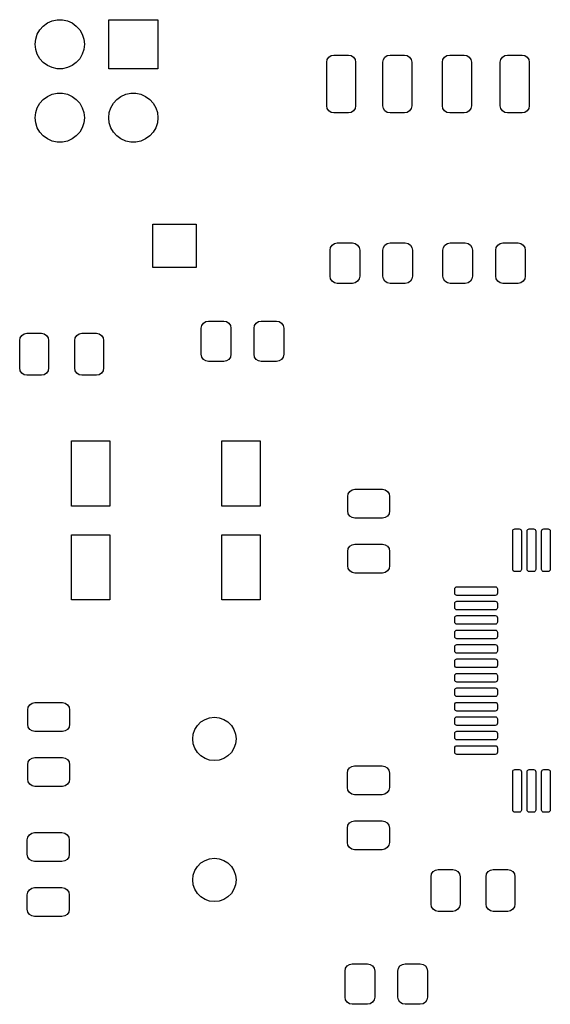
# Model space of a CAD drawing. Extents: x 44 to 145, y -86 to -26.
# Tile 5 of 10: x 78 to 96, y -61 to -27. Entities that reach past the tile are written whole.
import ezdxf

# ---------------------------------------------------------------- set-up
doc = ezdxf.new("R2010")
doc.units = 0
doc.layers.add('BLACK', color=7, linetype='CONTINUOUS')

msp = doc.modelspace()

# ---------------------------------------------------------------- linework, layer by layer
at = {"layer": 'BLACK', "linetype": 'CONTINUOUS'}
for p, q in [((78.197336, -27.375383), (78.316239, -27.243327)), ((78.316239, -27.243327), (78.46, -27.138878)), ((78.46, -27.138878), (78.622336, -27.066602)), ((78.622336, -27.066602), (78.796151, -27.029656)), ((78.796151, -27.029656), (78.973849, -27.029656)), ((78.973849, -27.029656), (79.147664, -27.066602)), ((79.147664, -27.066602), (79.31, -27.138878)), ((79.31, -27.138878), (79.453761, -27.243327)), ((79.453761, -27.243327), (79.572664, -27.375383)), ((80.575, -28.725), (80.575, -27.025)), ((80.575, -27.025), (82.275, -27.025)), ((82.275, -27.025), (82.275, -28.725)), ((78.053575, -27.698275), (78.108486, -27.529274)), ((78.108486, -27.529274), (78.197336, -27.375383)), ((79.572664, -27.375383), (79.661514, -27.529274)), ((79.661514, -27.529274), (79.716425, -27.698275)), ((78.035, -27.875), (78.053575, -27.698275)), ((78.053575, -28.051725), (78.035, -27.875)), ((79.716425, -27.698275), (79.735, -27.875)), ((79.735, -27.875), (79.716425, -28.051725)), ((78.108486, -28.220726), (78.053575, -28.051725)), ((78.197336, -28.374617), (78.108486, -28.220726)), ((79.661514, -28.220726), (79.572664, -28.374617)), ((79.716425, -28.051725), (79.661514, -28.220726)), ((88.183223, -28.323223), (88.264329, -28.26903)), ((88.264329, -28.26903), (88.36, -28.25)), ((88.36, -28.25), (88.86, -28.25)), ((88.86, -28.25), (88.955671, -28.26903)), ((88.955671, -28.26903), (89.036777, -28.323223)), ((90.123223, -28.323223), (90.204329, -28.26903)), ((90.204329, -28.26903), (90.3, -28.25)), ((90.3, -28.25), (90.8, -28.25)), ((90.8, -28.25), (90.895671, -28.26903)), ((90.895671, -28.26903), (90.976777, -28.323223)), ((92.183223, -28.323223), (92.264329, -28.26903)), ((92.264329, -28.26903), (92.36, -28.25)), ((92.36, -28.25), (92.86, -28.25)), ((92.86, -28.25), (92.955671, -28.26903)), ((92.955671, -28.26903), (93.036777, -28.323223)), ((94.183223, -28.323223), (94.264329, -28.26903)), ((94.264329, -28.26903), (94.36, -28.25)), ((94.36, -28.25), (94.86, -28.25)), ((94.86, -28.25), (94.955671, -28.26903)), ((94.955671, -28.26903), (95.036777, -28.323223)), ((78.316239, -28.506673), (78.197336, -28.374617)), ((78.46, -28.611122), (78.316239, -28.506673)), ((78.622336, -28.683398), (78.46, -28.611122)), ((79.31, -28.611122), (79.147664, -28.683398)), ((79.453761, -28.506673), (79.31, -28.611122)), ((79.572664, -28.374617), (79.453761, -28.506673)), ((88.11, -28.5), (88.12903, -28.404329)), ((88.11, -30), (88.11, -28.5)), ((88.12903, -28.404329), (88.183223, -28.323223)), ((89.036777, -28.323223), (89.09097, -28.404329)), ((89.09097, -28.404329), (89.11, -28.5)), ((89.11, -28.5), (89.11, -30)), ((90.05, -28.5), (90.06903, -28.404329)), ((90.05, -30), (90.05, -28.5)), ((90.06903, -28.404329), (90.123223, -28.323223)), ((90.976777, -28.323223), (91.03097, -28.404329)), ((91.03097, -28.404329), (91.05, -28.5)), ((91.05, -28.5), (91.05, -30)), ((92.11, -28.5), (92.12903, -28.404329)), ((92.11, -30), (92.11, -28.5)), ((92.12903, -28.404329), (92.183223, -28.323223)), ((93.036777, -28.323223), (93.09097, -28.404329)), ((93.09097, -28.404329), (93.11, -28.5)), ((93.11, -28.5), (93.11, -30)), ((94.11, -28.5), (94.12903, -28.404329)), ((94.11, -30), (94.11, -28.5)), ((94.12903, -28.404329), (94.183223, -28.323223)), ((95.036777, -28.323223), (95.09097, -28.404329)), ((95.09097, -28.404329), (95.11, -28.5)), ((95.11, -28.5), (95.11, -30)), ((78.796151, -28.720344), (78.622336, -28.683398)), ((78.973849, -28.720344), (78.796151, -28.720344)), ((79.147664, -28.683398), (78.973849, -28.720344)), ((82.275, -28.725), (80.575, -28.725)), ((78.46, -29.678878), (78.622336, -29.606602)), ((78.622336, -29.606602), (78.796151, -29.569656)), ((78.796151, -29.569656), (78.973849, -29.569656)), ((78.973849, -29.569656), (79.147664, -29.606602)), ((79.147664, -29.606602), (79.31, -29.678878)), ((81, -29.678878), (81.162336, -29.606602)), ((81.162336, -29.606602), (81.336151, -29.569656)), ((81.336151, -29.569656), (81.513849, -29.569656)), ((81.513849, -29.569656), (81.687664, -29.606602)), ((81.687664, -29.606602), (81.85, -29.678878)), ((78.108486, -30.069274), (78.197336, -29.915383)), ((78.197336, -29.915383), (78.316239, -29.783327)), ((78.316239, -29.783327), (78.46, -29.678878)), ((79.31, -29.678878), (79.453761, -29.783327)), ((79.453761, -29.783327), (79.572664, -29.915383)), ((79.572664, -29.915383), (79.661514, -30.069274)), ((80.648486, -30.069274), (80.737336, -29.915383)), ((80.737336, -29.915383), (80.856239, -29.783327)), ((80.856239, -29.783327), (81, -29.678878)), ((81.85, -29.678878), (81.993761, -29.783327)), ((81.993761, -29.783327), (82.112664, -29.915383)), ((82.112664, -29.915383), (82.201514, -30.069274)), ((78.035, -30.415), (78.053575, -30.238275)), ((78.053575, -30.238275), (78.108486, -30.069274)), ((79.661514, -30.069274), (79.716425, -30.238275)), ((79.716425, -30.238275), (79.735, -30.415)), ((80.575, -30.415), (80.593575, -30.238275)), ((80.593575, -30.238275), (80.648486, -30.069274)), ((82.201514, -30.069274), (82.256425, -30.238275)), ((82.256425, -30.238275), (82.275, -30.415)), ((88.12903, -30.095671), (88.11, -30)), ((88.183223, -30.176777), (88.12903, -30.095671)), ((88.264329, -30.23097), (88.183223, -30.176777)), ((88.36, -30.25), (88.264329, -30.23097)), ((88.86, -30.25), (88.36, -30.25)), ((88.955671, -30.23097), (88.86, -30.25)), ((89.036777, -30.176777), (88.955671, -30.23097)), ((89.09097, -30.095671), (89.036777, -30.176777)), ((89.11, -30), (89.09097, -30.095671)), ((90.06903, -30.095671), (90.05, -30)), ((90.123223, -30.176777), (90.06903, -30.095671)), ((90.204329, -30.23097), (90.123223, -30.176777)), ((90.3, -30.25), (90.204329, -30.23097)), ((90.8, -30.25), (90.3, -30.25)), ((90.895671, -30.23097), (90.8, -30.25)), ((90.976777, -30.176777), (90.895671, -30.23097)), ((91.03097, -30.095671), (90.976777, -30.176777)), ((91.05, -30), (91.03097, -30.095671)), ((92.12903, -30.095671), (92.11, -30)), ((92.183223, -30.176777), (92.12903, -30.095671)), ((92.264329, -30.23097), (92.183223, -30.176777)), ((92.36, -30.25), (92.264329, -30.23097)), ((92.86, -30.25), (92.36, -30.25)), ((92.955671, -30.23097), (92.86, -30.25)), ((93.036777, -30.176777), (92.955671, -30.23097)), ((93.09097, -30.095671), (93.036777, -30.176777)), ((93.11, -30), (93.09097, -30.095671)), ((94.12903, -30.095671), (94.11, -30)), ((94.183223, -30.176777), (94.12903, -30.095671)), ((94.264329, -30.23097), (94.183223, -30.176777)), ((94.36, -30.25), (94.264329, -30.23097)), ((94.86, -30.25), (94.36, -30.25)), ((94.955671, -30.23097), (94.86, -30.25)), ((95.036777, -30.176777), (94.955671, -30.23097)), ((95.09097, -30.095671), (95.036777, -30.176777)), ((95.11, -30), (95.09097, -30.095671)), ((78.053575, -30.591725), (78.035, -30.415)), ((78.108486, -30.760726), (78.053575, -30.591725)), ((79.716425, -30.591725), (79.661514, -30.760726)), ((79.735, -30.415), (79.716425, -30.591725)), ((80.593575, -30.591725), (80.575, -30.415)), ((80.648486, -30.760726), (80.593575, -30.591725)), ((82.256425, -30.591725), (82.201514, -30.760726)), ((82.275, -30.415), (82.256425, -30.591725)), ((78.197336, -30.914617), (78.108486, -30.760726)), ((78.316239, -31.046673), (78.197336, -30.914617)), ((79.572664, -30.914617), (79.453761, -31.046673)), ((79.661514, -30.760726), (79.572664, -30.914617)), ((80.737336, -30.914617), (80.648486, -30.760726)), ((80.856239, -31.046673), (80.737336, -30.914617)), ((82.112664, -30.914617), (81.993761, -31.046673)), ((82.201514, -30.760726), (82.112664, -30.914617)), ((78.46, -31.151122), (78.316239, -31.046673)), ((78.622336, -31.223398), (78.46, -31.151122)), ((78.796151, -31.260344), (78.622336, -31.223398)), ((78.973849, -31.260344), (78.796151, -31.260344)), ((79.147664, -31.223398), (78.973849, -31.260344)), ((79.31, -31.151122), (79.147664, -31.223398)), ((79.453761, -31.046673), (79.31, -31.151122)), ((81, -31.151122), (80.856239, -31.046673)), ((81.162336, -31.223398), (81, -31.151122)), ((81.336151, -31.260344), (81.162336, -31.223398)), ((81.513849, -31.260344), (81.336151, -31.260344)), ((81.687664, -31.223398), (81.513849, -31.260344)), ((81.85, -31.151122), (81.687664, -31.223398)), ((81.993761, -31.046673), (81.85, -31.151122)), ((82.1, -35.6), (82.1, -34.1)), ((82.1, -34.1), (83.6, -34.1)), ((83.6, -34.1), (83.6, -35.6)), ((88.225, -35), (88.24403, -34.904329)), ((88.225, -35.9), (88.225, -35)), ((88.24403, -34.904329), (88.298223, -34.823223)), ((88.298223, -34.823223), (88.379329, -34.76903)), ((88.379329, -34.76903), (88.475, -34.75)), ((88.475, -34.75), (89, -34.75)), ((89, -34.75), (89.095671, -34.76903)), ((89.095671, -34.76903), (89.176777, -34.823223)), ((89.176777, -34.823223), (89.23097, -34.904329)), ((89.23097, -34.904329), (89.25, -35)), ((89.25, -35), (89.25, -35.9)), ((90.05, -35), (90.06903, -34.904329)), ((90.05, -35.9), (90.05, -35)), ((90.06903, -34.904329), (90.123223, -34.823223)), ((90.123223, -34.823223), (90.204329, -34.76903)), ((90.204329, -34.76903), (90.3, -34.75)), ((90.3, -34.75), (90.825, -34.75)), ((90.825, -34.75), (90.920671, -34.76903)), ((90.920671, -34.76903), (91.001777, -34.823223)), ((91.001777, -34.823223), (91.05597, -34.904329)), ((91.05597, -34.904329), (91.075, -35)), ((91.075, -35), (91.075, -35.9)), ((92.125, -35), (92.14403, -34.904329)), ((92.125, -35.9), (92.125, -35)), ((92.14403, -34.904329), (92.198223, -34.823223)), ((92.198223, -34.823223), (92.279329, -34.76903)), ((92.279329, -34.76903), (92.375, -34.75)), ((92.375, -34.75), (92.9, -34.75)), ((92.9, -34.75), (92.995671, -34.76903)), ((92.995671, -34.76903), (93.076777, -34.823223)), ((93.076777, -34.823223), (93.13097, -34.904329)), ((93.13097, -34.904329), (93.15, -35)), ((93.15, -35), (93.15, -35.9)), ((93.95, -35), (93.96903, -34.904329)), ((93.95, -35.9), (93.95, -35)), ((93.96903, -34.904329), (94.023223, -34.823223)), ((94.023223, -34.823223), (94.104329, -34.76903)), ((94.104329, -34.76903), (94.2, -34.75)), ((94.2, -34.75), (94.725, -34.75)), ((94.725, -34.75), (94.820671, -34.76903)), ((94.820671, -34.76903), (94.901777, -34.823223)), ((94.901777, -34.823223), (94.95597, -34.904329)), ((94.95597, -34.904329), (94.975, -35)), ((94.975, -35), (94.975, -35.9)), ((83.6, -35.6), (82.1, -35.6)), ((88.24403, -35.995671), (88.225, -35.9)), ((88.298223, -36.076777), (88.24403, -35.995671)), ((88.379329, -36.13097), (88.298223, -36.076777)), ((89.176777, -36.076777), (89.095671, -36.13097)), ((89.23097, -35.995671), (89.176777, -36.076777)), ((89.25, -35.9), (89.23097, -35.995671)), ((90.06903, -35.995671), (90.05, -35.9)), ((90.123223, -36.076777), (90.06903, -35.995671)), ((90.204329, -36.13097), (90.123223, -36.076777)), ((91.001777, -36.076777), (90.920671, -36.13097)), ((91.05597, -35.995671), (91.001777, -36.076777)), ((91.075, -35.9), (91.05597, -35.995671)), ((92.14403, -35.995671), (92.125, -35.9)), ((92.198223, -36.076777), (92.14403, -35.995671)), ((92.279329, -36.13097), (92.198223, -36.076777)), ((93.076777, -36.076777), (92.995671, -36.13097)), ((93.13097, -35.995671), (93.076777, -36.076777)), ((93.15, -35.9), (93.13097, -35.995671)), ((93.96903, -35.995671), (93.95, -35.9)), ((94.023223, -36.076777), (93.96903, -35.995671)), ((94.104329, -36.13097), (94.023223, -36.076777)), ((94.901777, -36.076777), (94.820671, -36.13097)), ((94.95597, -35.995671), (94.901777, -36.076777)), ((94.975, -35.9), (94.95597, -35.995671)), ((88.475, -36.15), (88.379329, -36.13097)), ((89, -36.15), (88.475, -36.15)), ((89.095671, -36.13097), (89, -36.15)), ((90.3, -36.15), (90.204329, -36.13097)), ((90.825, -36.15), (90.3, -36.15)), ((90.920671, -36.13097), (90.825, -36.15)), ((92.375, -36.15), (92.279329, -36.13097)), ((92.9, -36.15), (92.375, -36.15)), ((92.995671, -36.13097), (92.9, -36.15)), ((94.2, -36.15), (94.104329, -36.13097)), ((94.725, -36.15), (94.2, -36.15)), ((94.820671, -36.13097), (94.725, -36.15)), ((83.848223, -37.523223), (83.929329, -37.46903)), ((83.929329, -37.46903), (84.025, -37.45)), ((84.025, -37.45), (84.55, -37.45)), ((84.55, -37.45), (84.645671, -37.46903)), ((84.645671, -37.46903), (84.726777, -37.523223)), ((85.673223, -37.523223), (85.754329, -37.46903)), ((85.754329, -37.46903), (85.85, -37.45)), ((85.85, -37.45), (86.375, -37.45)), ((86.375, -37.45), (86.470671, -37.46903)), ((86.470671, -37.46903), (86.551777, -37.523223)), ((83.775, -37.7), (83.79403, -37.604329)), ((83.775, -38.6), (83.775, -37.7)), ((83.79403, -37.604329), (83.848223, -37.523223)), ((84.726777, -37.523223), (84.78097, -37.604329)), ((84.78097, -37.604329), (84.8, -37.7)), ((84.8, -37.7), (84.8, -38.6)), ((85.6, -37.7), (85.61903, -37.604329)), ((85.6, -38.6), (85.6, -37.7)), ((85.61903, -37.604329), (85.673223, -37.523223)), ((86.551777, -37.523223), (86.60597, -37.604329)), ((86.60597, -37.604329), (86.625, -37.7)), ((86.625, -37.7), (86.625, -38.6)), ((77.5, -38.125), (77.51903, -38.029329)), ((77.5, -39.075), (77.5, -38.125)), ((77.51903, -38.029329), (77.573223, -37.948223)), ((77.573223, -37.948223), (77.654329, -37.89403)), ((77.654329, -37.89403), (77.75, -37.875)), ((77.75, -37.875), (78.25, -37.875)), ((78.25, -37.875), (78.345671, -37.89403)), ((78.345671, -37.89403), (78.426777, -37.948223)), ((78.426777, -37.948223), (78.48097, -38.029329)), ((78.48097, -38.029329), (78.5, -38.125)), ((78.5, -38.125), (78.5, -39.075)), ((79.4, -38.125), (79.41903, -38.029329)), ((79.4, -39.075), (79.4, -38.125)), ((79.41903, -38.029329), (79.473223, -37.948223)), ((79.473223, -37.948223), (79.554329, -37.89403)), ((79.554329, -37.89403), (79.65, -37.875)), ((79.65, -37.875), (80.15, -37.875)), ((80.15, -37.875), (80.245671, -37.89403)), ((80.245671, -37.89403), (80.326777, -37.948223)), ((80.326777, -37.948223), (80.38097, -38.029329)), ((80.38097, -38.029329), (80.4, -38.125)), ((80.4, -38.125), (80.4, -39.075)), ((83.79403, -38.695671), (83.775, -38.6)), ((83.848223, -38.776777), (83.79403, -38.695671)), ((83.929329, -38.83097), (83.848223, -38.776777)), ((84.025, -38.85), (83.929329, -38.83097)), ((84.645671, -38.83097), (84.55, -38.85)), ((84.726777, -38.776777), (84.645671, -38.83097)), ((84.78097, -38.695671), (84.726777, -38.776777)), ((84.8, -38.6), (84.78097, -38.695671)), ((85.61903, -38.695671), (85.6, -38.6)), ((85.673223, -38.776777), (85.61903, -38.695671)), ((85.754329, -38.83097), (85.673223, -38.776777)), ((85.85, -38.85), (85.754329, -38.83097)), ((86.470671, -38.83097), (86.375, -38.85)), ((86.551777, -38.776777), (86.470671, -38.83097)), ((86.60597, -38.695671), (86.551777, -38.776777)), ((86.625, -38.6), (86.60597, -38.695671)), ((77.51903, -39.170671), (77.5, -39.075)), ((77.573223, -39.251777), (77.51903, -39.170671)), ((78.48097, -39.170671), (78.426777, -39.251777)), ((78.5, -39.075), (78.48097, -39.170671)), ((79.41903, -39.170671), (79.4, -39.075)), ((79.473223, -39.251777), (79.41903, -39.170671)), ((80.38097, -39.170671), (80.326777, -39.251777)), ((80.4, -39.075), (80.38097, -39.170671)), ((84.55, -38.85), (84.025, -38.85)), ((86.375, -38.85), (85.85, -38.85)), ((77.654329, -39.30597), (77.573223, -39.251777)), ((77.75, -39.325), (77.654329, -39.30597)), ((78.25, -39.325), (77.75, -39.325)), ((78.345671, -39.30597), (78.25, -39.325)), ((78.426777, -39.251777), (78.345671, -39.30597)), ((79.554329, -39.30597), (79.473223, -39.251777)), ((79.65, -39.325), (79.554329, -39.30597)), ((80.15, -39.325), (79.65, -39.325)), ((80.245671, -39.30597), (80.15, -39.325)), ((80.326777, -39.251777), (80.245671, -39.30597)), ((79.29, -43.85), (79.29, -41.6)), ((79.29, -41.6), (80.61, -41.6)), ((80.61, -41.6), (80.61, -43.85)), ((84.49, -43.85), (84.49, -41.6)), ((84.49, -41.6), (85.81, -41.6)), ((85.81, -41.6), (85.81, -43.85)), ((88.8354, -43.5192), (88.85443, -43.423529)), ((88.8354, -44.0192), (88.8354, -43.5192)), ((88.85443, -43.423529), (88.908623, -43.342423)), ((88.908623, -43.342423), (88.989729, -43.28823)), ((88.989729, -43.28823), (89.0854, -43.2692)), ((89.0854, -43.2692), (90.0354, -43.2692)), ((90.0354, -43.2692), (90.131071, -43.28823)), ((90.131071, -43.28823), (90.212177, -43.342423)), ((90.212177, -43.342423), (90.26637, -43.423529)), ((90.26637, -43.423529), (90.2854, -43.5192)), ((90.2854, -43.5192), (90.2854, -44.0192)), ((80.61, -43.85), (79.29, -43.85)), ((85.81, -43.85), (84.49, -43.85)), ((88.85443, -44.114871), (88.8354, -44.0192)), ((88.908623, -44.195977), (88.85443, -44.114871)), ((88.989729, -44.25017), (88.908623, -44.195977)), ((89.0854, -44.2692), (88.989729, -44.25017)), ((90.0354, -44.2692), (89.0854, -44.2692)), ((90.131071, -44.25017), (90.0354, -44.2692)), ((90.212177, -44.195977), (90.131071, -44.25017)), ((90.26637, -44.114871), (90.212177, -44.195977)), ((90.2854, -44.0192), (90.26637, -44.114871)), ((79.29, -47.1), (79.29, -44.85)), ((79.29, -44.85), (80.61, -44.85)), ((80.61, -44.85), (80.61, -47.1)), ((84.49, -47.1), (84.49, -44.85)), ((84.49, -44.85), (85.81, -44.85)), ((85.81, -44.85), (85.81, -47.1)), ((94.5375, -44.717), (94.543209, -44.688299)), ((94.5375, -46.042), (94.5375, -44.717)), ((94.543209, -44.688299), (94.559467, -44.663967)), ((94.559467, -44.663967), (94.583799, -44.647709)), ((94.583799, -44.647709), (94.6125, -44.642)), ((94.6125, -44.642), (94.7625, -44.642)), ((94.7625, -44.642), (94.791201, -44.647709)), ((94.791201, -44.647709), (94.815533, -44.663967)), ((94.815533, -44.663967), (94.831791, -44.688299)), ((94.831791, -44.688299), (94.8375, -44.717)), ((94.8375, -44.717), (94.8375, -46.042)), ((95.0375, -44.717), (95.043209, -44.688299)), ((95.0375, -46.042), (95.0375, -44.717)), ((95.043209, -44.688299), (95.059467, -44.663967)), ((95.059467, -44.663967), (95.083799, -44.647709)), ((95.083799, -44.647709), (95.1125, -44.642)), ((95.1125, -44.642), (95.2625, -44.642)), ((95.2625, -44.642), (95.291201, -44.647709)), ((95.291201, -44.647709), (95.315533, -44.663967)), ((95.315533, -44.663967), (95.331791, -44.688299)), ((95.331791, -44.688299), (95.3375, -44.717)), ((95.3375, -44.717), (95.3375, -46.042)), ((95.5375, -44.717), (95.543209, -44.688299)), ((95.5375, -46.042), (95.5375, -44.717)), ((95.543209, -44.688299), (95.559467, -44.663967)), ((95.559467, -44.663967), (95.583799, -44.647709)), ((95.583799, -44.647709), (95.6125, -44.642)), ((95.6125, -44.642), (95.7625, -44.642)), ((95.7625, -44.642), (95.791201, -44.647709)), ((95.791201, -44.647709), (95.815533, -44.663967)), ((95.815533, -44.663967), (95.831791, -44.688299)), ((95.831791, -44.688299), (95.8375, -44.717)), ((95.8375, -44.717), (95.8375, -46.042)), ((88.85443, -45.323529), (88.908623, -45.242423)), ((88.908623, -45.242423), (88.989729, -45.18823)), ((88.989729, -45.18823), (89.0854, -45.1692)), ((89.0854, -45.1692), (90.0354, -45.1692)), ((90.0354, -45.1692), (90.131071, -45.18823)), ((90.131071, -45.18823), (90.212177, -45.242423)), ((90.212177, -45.242423), (90.26637, -45.323529)), ((88.8354, -45.4192), (88.85443, -45.323529)), ((88.8354, -45.9192), (88.8354, -45.4192)), ((90.26637, -45.323529), (90.2854, -45.4192)), ((90.2854, -45.4192), (90.2854, -45.9192)), ((88.85443, -46.014871), (88.8354, -45.9192)), ((90.2854, -45.9192), (90.26637, -46.014871)), ((88.908623, -46.095977), (88.85443, -46.014871)), ((88.989729, -46.15017), (88.908623, -46.095977)), ((89.0854, -46.1692), (88.989729, -46.15017)), ((90.0354, -46.1692), (89.0854, -46.1692)), ((90.131071, -46.15017), (90.0354, -46.1692)), ((90.212177, -46.095977), (90.131071, -46.15017)), ((90.26637, -46.014871), (90.212177, -46.095977)), ((94.543209, -46.070701), (94.5375, -46.042)), ((94.559467, -46.095033), (94.543209, -46.070701)), ((94.583799, -46.111291), (94.559467, -46.095033)), ((94.6125, -46.117), (94.583799, -46.111291)), ((94.7625, -46.117), (94.6125, -46.117)), ((94.791201, -46.111291), (94.7625, -46.117)), ((94.815533, -46.095033), (94.791201, -46.111291)), ((94.831791, -46.070701), (94.815533, -46.095033)), ((94.8375, -46.042), (94.831791, -46.070701)), ((95.043209, -46.070701), (95.0375, -46.042)), ((95.059467, -46.095033), (95.043209, -46.070701)), ((95.083799, -46.111291), (95.059467, -46.095033)), ((95.1125, -46.117), (95.083799, -46.111291)), ((95.2625, -46.117), (95.1125, -46.117)), ((95.291201, -46.111291), (95.2625, -46.117)), ((95.315533, -46.095033), (95.291201, -46.111291)), ((95.331791, -46.070701), (95.315533, -46.095033)), ((95.3375, -46.042), (95.331791, -46.070701)), ((95.543209, -46.070701), (95.5375, -46.042)), ((95.559467, -46.095033), (95.543209, -46.070701)), ((95.583799, -46.111291), (95.559467, -46.095033)), ((95.6125, -46.117), (95.583799, -46.111291)), ((95.7625, -46.117), (95.6125, -46.117)), ((95.791201, -46.111291), (95.7625, -46.117)), ((95.815533, -46.095033), (95.791201, -46.111291)), ((95.831791, -46.070701), (95.815533, -46.095033)), ((95.8375, -46.042), (95.831791, -46.070701)), ((92.543209, -46.688299), (92.559467, -46.663967)), ((92.559467, -46.663967), (92.583799, -46.647709)), ((92.583799, -46.647709), (92.6125, -46.642)), ((92.6125, -46.642), (93.9375, -46.642)), ((93.9375, -46.642), (93.966201, -46.647709)), ((93.966201, -46.647709), (93.990533, -46.663967)), ((93.990533, -46.663967), (94.006791, -46.688299)), ((92.5375, -46.717), (92.543209, -46.688299)), ((92.5375, -46.867), (92.5375, -46.717)), ((92.543209, -46.895701), (92.5375, -46.867)), ((92.559467, -46.920033), (92.543209, -46.895701)), ((92.583799, -46.936291), (92.559467, -46.920033)), ((92.6125, -46.942), (92.583799, -46.936291)), ((93.9375, -46.942), (92.6125, -46.942)), ((93.966201, -46.936291), (93.9375, -46.942)), ((93.990533, -46.920033), (93.966201, -46.936291)), ((94.006791, -46.895701), (93.990533, -46.920033)), ((94.006791, -46.688299), (94.0125, -46.717)), ((94.0125, -46.867), (94.006791, -46.895701)), ((94.0125, -46.717), (94.0125, -46.867)), ((80.61, -47.1), (79.29, -47.1)), ((85.81, -47.1), (84.49, -47.1)), ((92.5375, -47.217), (92.543209, -47.188299)), ((92.5375, -47.367), (92.5375, -47.217)), ((92.543209, -47.188299), (92.559467, -47.163967)), ((92.559467, -47.163967), (92.583799, -47.147709)), ((92.583799, -47.147709), (92.6125, -47.142)), ((92.6125, -47.142), (93.9375, -47.142)), ((93.9375, -47.142), (93.966201, -47.147709)), ((93.966201, -47.147709), (93.990533, -47.163967)), ((93.990533, -47.163967), (94.006791, -47.188299)), ((94.006791, -47.188299), (94.0125, -47.217)), ((94.0125, -47.217), (94.0125, -47.367)), ((92.543209, -47.395701), (92.5375, -47.367)), ((92.5375, -47.717), (92.543209, -47.688299)), ((92.559467, -47.420033), (92.543209, -47.395701)), ((92.543209, -47.688299), (92.559467, -47.663967)), ((92.583799, -47.436291), (92.559467, -47.420033)), ((92.559467, -47.663967), (92.583799, -47.647709)), ((92.6125, -47.442), (92.583799, -47.436291)), ((92.583799, -47.647709), (92.6125, -47.642)), ((93.9375, -47.442), (92.6125, -47.442)), ((92.6125, -47.642), (93.9375, -47.642)), ((93.966201, -47.436291), (93.9375, -47.442)), ((93.9375, -47.642), (93.966201, -47.647709)), ((93.990533, -47.420033), (93.966201, -47.436291)), ((93.966201, -47.647709), (93.990533, -47.663967)), ((94.006791, -47.395701), (93.990533, -47.420033)), ((93.990533, -47.663967), (94.006791, -47.688299)), ((94.0125, -47.367), (94.006791, -47.395701)), ((94.006791, -47.688299), (94.0125, -47.717)), ((92.5375, -47.867), (92.5375, -47.717)), ((92.543209, -47.895701), (92.5375, -47.867)), ((92.559467, -47.920033), (92.543209, -47.895701)), ((92.583799, -47.936291), (92.559467, -47.920033)), ((92.6125, -47.942), (92.583799, -47.936291)), ((93.9375, -47.942), (92.6125, -47.942)), ((93.966201, -47.936291), (93.9375, -47.942)), ((93.990533, -47.920033), (93.966201, -47.936291)), ((94.006791, -47.895701), (93.990533, -47.920033)), ((94.0125, -47.867), (94.006791, -47.895701)), ((94.0125, -47.717), (94.0125, -47.867)), ((92.5375, -48.217), (92.543209, -48.188299)), ((92.5375, -48.367), (92.5375, -48.217)), ((92.543209, -48.395701), (92.5375, -48.367)), ((92.543209, -48.188299), (92.559467, -48.163967)), ((92.559467, -48.163967), (92.583799, -48.147709)), ((92.583799, -48.147709), (92.6125, -48.142)), ((92.6125, -48.142), (93.9375, -48.142)), ((93.9375, -48.142), (93.966201, -48.147709)), ((93.966201, -48.147709), (93.990533, -48.163967)), ((93.990533, -48.163967), (94.006791, -48.188299)), ((94.006791, -48.188299), (94.0125, -48.217)), ((94.0125, -48.367), (94.006791, -48.395701)), ((94.0125, -48.217), (94.0125, -48.367)), ((92.5375, -48.717), (92.543209, -48.688299)), ((92.559467, -48.420033), (92.543209, -48.395701)), ((92.543209, -48.688299), (92.559467, -48.663967)), ((92.583799, -48.436291), (92.559467, -48.420033)), ((92.559467, -48.663967), (92.583799, -48.647709)), ((92.6125, -48.442), (92.583799, -48.436291)), ((92.583799, -48.647709), (92.6125, -48.642)), ((93.9375, -48.442), (92.6125, -48.442)), ((92.6125, -48.642), (93.9375, -48.642)), ((93.966201, -48.436291), (93.9375, -48.442)), ((93.9375, -48.642), (93.966201, -48.647709)), ((93.990533, -48.420033), (93.966201, -48.436291)), ((93.966201, -48.647709), (93.990533, -48.663967)), ((94.006791, -48.395701), (93.990533, -48.420033)), ((93.990533, -48.663967), (94.006791, -48.688299)), ((94.006791, -48.688299), (94.0125, -48.717)), ((92.5375, -48.867), (92.5375, -48.717)), ((92.543209, -48.895701), (92.5375, -48.867)), ((92.559467, -48.920033), (92.543209, -48.895701)), ((92.583799, -48.936291), (92.559467, -48.920033)), ((92.6125, -48.942), (92.583799, -48.936291)), ((93.9375, -48.942), (92.6125, -48.942)), ((93.966201, -48.936291), (93.9375, -48.942)), ((93.990533, -48.920033), (93.966201, -48.936291)), ((94.006791, -48.895701), (93.990533, -48.920033)), ((94.0125, -48.867), (94.006791, -48.895701)), ((94.0125, -48.717), (94.0125, -48.867)), ((92.5375, -49.217), (92.543209, -49.188299)), ((92.5375, -49.367), (92.5375, -49.217)), ((92.543209, -49.395701), (92.5375, -49.367)), ((92.543209, -49.188299), (92.559467, -49.163967)), ((92.559467, -49.163967), (92.583799, -49.147709)), ((92.583799, -49.147709), (92.6125, -49.142)), ((92.6125, -49.142), (93.9375, -49.142)), ((93.9375, -49.142), (93.966201, -49.147709)), ((93.966201, -49.147709), (93.990533, -49.163967)), ((93.990533, -49.163967), (94.006791, -49.188299)), ((94.006791, -49.188299), (94.0125, -49.217)), ((94.0125, -49.367), (94.006791, -49.395701)), ((94.0125, -49.217), (94.0125, -49.367)), ((92.5375, -49.717), (92.543209, -49.688299)), ((92.5375, -49.867), (92.5375, -49.717)), ((92.559467, -49.420033), (92.543209, -49.395701)), ((92.543209, -49.688299), (92.559467, -49.663967)), ((92.583799, -49.436291), (92.559467, -49.420033)), ((92.559467, -49.663967), (92.583799, -49.647709)), ((92.6125, -49.442), (92.583799, -49.436291)), ((92.583799, -49.647709), (92.6125, -49.642)), ((93.9375, -49.442), (92.6125, -49.442)), ((92.6125, -49.642), (93.9375, -49.642)), ((93.966201, -49.436291), (93.9375, -49.442)), ((93.9375, -49.642), (93.966201, -49.647709)), ((93.990533, -49.420033), (93.966201, -49.436291)), ((93.966201, -49.647709), (93.990533, -49.663967)), ((94.006791, -49.395701), (93.990533, -49.420033)), ((93.990533, -49.663967), (94.006791, -49.688299)), ((94.006791, -49.688299), (94.0125, -49.717)), ((94.0125, -49.717), (94.0125, -49.867)), ((92.543209, -49.895701), (92.5375, -49.867)), ((92.559467, -49.920033), (92.543209, -49.895701)), ((92.583799, -49.936291), (92.559467, -49.920033)), ((92.6125, -49.942), (92.583799, -49.936291)), ((93.9375, -49.942), (92.6125, -49.942)), ((93.966201, -49.936291), (93.9375, -49.942)), ((93.990533, -49.920033), (93.966201, -49.936291)), ((94.006791, -49.895701), (93.990533, -49.920033)), ((94.0125, -49.867), (94.006791, -49.895701)), ((92.5375, -50.217), (92.543209, -50.188299)), ((92.5375, -50.367), (92.5375, -50.217)), ((92.543209, -50.395701), (92.5375, -50.367)), ((92.543209, -50.188299), (92.559467, -50.163967)), ((92.559467, -50.420033), (92.543209, -50.395701)), ((92.559467, -50.163967), (92.583799, -50.147709)), ((92.583799, -50.147709), (92.6125, -50.142)), ((92.6125, -50.142), (93.9375, -50.142)), ((93.9375, -50.142), (93.966201, -50.147709)), ((93.966201, -50.147709), (93.990533, -50.163967)), ((93.990533, -50.163967), (94.006791, -50.188299)), ((94.006791, -50.395701), (93.990533, -50.420033)), ((94.006791, -50.188299), (94.0125, -50.217)), ((94.0125, -50.367), (94.006791, -50.395701)), ((94.0125, -50.217), (94.0125, -50.367)), ((77.79403, -50.804329), (77.848223, -50.723223)), ((77.848223, -50.723223), (77.929329, -50.66903)), ((77.929329, -50.66903), (78.025, -50.65)), ((78.025, -50.65), (78.975, -50.65)), ((78.975, -50.65), (79.070671, -50.66903)), ((79.070671, -50.66903), (79.151777, -50.723223)), ((79.151777, -50.723223), (79.20597, -50.804329)), ((92.5375, -50.717), (92.543209, -50.688299)), ((92.5375, -50.867), (92.5375, -50.717)), ((92.543209, -50.688299), (92.559467, -50.663967)), ((92.583799, -50.436291), (92.559467, -50.420033)), ((92.559467, -50.663967), (92.583799, -50.647709)), ((92.6125, -50.442), (92.583799, -50.436291)), ((92.583799, -50.647709), (92.6125, -50.642)), ((93.9375, -50.442), (92.6125, -50.442)), ((92.6125, -50.642), (93.9375, -50.642)), ((93.966201, -50.436291), (93.9375, -50.442)), ((93.9375, -50.642), (93.966201, -50.647709)), ((93.990533, -50.420033), (93.966201, -50.436291)), ((93.966201, -50.647709), (93.990533, -50.663967)), ((93.990533, -50.663967), (94.006791, -50.688299)), ((94.006791, -50.688299), (94.0125, -50.717)), ((94.0125, -50.717), (94.0125, -50.867)), ((77.775, -50.9), (77.79403, -50.804329)), ((77.775, -51.4), (77.775, -50.9)), ((79.20597, -50.804329), (79.225, -50.9)), ((79.225, -50.9), (79.225, -51.4)), ((92.543209, -50.895701), (92.5375, -50.867)), ((92.559467, -50.920033), (92.543209, -50.895701)), ((92.583799, -50.936291), (92.559467, -50.920033)), ((92.6125, -50.942), (92.583799, -50.936291)), ((93.9375, -50.942), (92.6125, -50.942)), ((93.966201, -50.936291), (93.9375, -50.942)), ((93.990533, -50.920033), (93.966201, -50.936291)), ((94.006791, -50.895701), (93.990533, -50.920033)), ((94.0125, -50.867), (94.006791, -50.895701)), ((77.79403, -51.495671), (77.775, -51.4)), ((79.225, -51.4), (79.20597, -51.495671)), ((83.643126, -51.438383), (83.761883, -51.319626)), ((83.761883, -51.319626), (83.904087, -51.230273)), ((83.904087, -51.230273), (84.062609, -51.174804)), ((84.062609, -51.174804), (84.2295, -51.156)), ((84.2295, -51.156), (84.396391, -51.174804)), ((84.396391, -51.174804), (84.554913, -51.230273)), ((84.554913, -51.230273), (84.697117, -51.319626)), ((84.697117, -51.319626), (84.815874, -51.438383)), ((92.5375, -51.217), (92.543209, -51.188299)), ((92.5375, -51.367), (92.5375, -51.217)), ((92.543209, -51.395701), (92.5375, -51.367)), ((92.543209, -51.188299), (92.559467, -51.163967)), ((92.559467, -51.420033), (92.543209, -51.395701)), ((92.559467, -51.163967), (92.583799, -51.147709)), ((92.583799, -51.436291), (92.559467, -51.420033)), ((92.583799, -51.147709), (92.6125, -51.142)), ((92.6125, -51.442), (92.583799, -51.436291)), ((92.6125, -51.142), (93.9375, -51.142)), ((93.9375, -51.142), (93.966201, -51.147709)), ((93.966201, -51.436291), (93.9375, -51.442)), ((93.966201, -51.147709), (93.990533, -51.163967)), ((93.990533, -51.420033), (93.966201, -51.436291)), ((93.990533, -51.163967), (94.006791, -51.188299)), ((94.006791, -51.395701), (93.990533, -51.420033)), ((94.006791, -51.188299), (94.0125, -51.217)), ((94.0125, -51.367), (94.006791, -51.395701)), ((94.0125, -51.217), (94.0125, -51.367)), ((77.848223, -51.576777), (77.79403, -51.495671)), ((77.929329, -51.63097), (77.848223, -51.576777)), ((78.025, -51.65), (77.929329, -51.63097)), ((78.975, -51.65), (78.025, -51.65)), ((79.070671, -51.63097), (78.975, -51.65)), ((79.151777, -51.576777), (79.070671, -51.63097)), ((79.20597, -51.495671), (79.151777, -51.576777)), ((83.4795, -51.906), (83.498304, -51.739109)), ((83.498304, -51.739109), (83.553773, -51.580587)), ((83.553773, -51.580587), (83.643126, -51.438383)), ((84.815874, -51.438383), (84.905227, -51.580587)), ((84.905227, -51.580587), (84.960696, -51.739109)), ((84.960696, -51.739109), (84.9795, -51.906)), ((92.5375, -51.717), (92.543209, -51.688299)), ((92.5375, -51.867), (92.5375, -51.717)), ((92.543209, -51.688299), (92.559467, -51.663967)), ((92.559467, -51.663967), (92.583799, -51.647709)), ((92.583799, -51.647709), (92.6125, -51.642)), ((93.9375, -51.442), (92.6125, -51.442)), ((92.6125, -51.642), (93.9375, -51.642)), ((93.9375, -51.642), (93.966201, -51.647709)), ((93.966201, -51.647709), (93.990533, -51.663967)), ((93.990533, -51.663967), (94.006791, -51.688299)), ((94.006791, -51.688299), (94.0125, -51.717)), ((94.0125, -51.717), (94.0125, -51.867)), ((83.498304, -52.072891), (83.4795, -51.906)), ((83.553773, -52.231413), (83.498304, -52.072891)), ((84.960696, -52.072891), (84.905227, -52.231413)), ((84.9795, -51.906), (84.960696, -52.072891)), ((92.543209, -51.895701), (92.5375, -51.867)), ((92.559467, -51.920033), (92.543209, -51.895701)), ((92.583799, -51.936291), (92.559467, -51.920033)), ((92.6125, -51.942), (92.583799, -51.936291)), ((93.9375, -51.942), (92.6125, -51.942)), ((93.966201, -51.936291), (93.9375, -51.942)), ((93.990533, -51.920033), (93.966201, -51.936291)), ((94.006791, -51.895701), (93.990533, -51.920033)), ((94.0125, -51.867), (94.006791, -51.895701)), ((83.643126, -52.373617), (83.553773, -52.231413)), ((83.761883, -52.492374), (83.643126, -52.373617)), ((84.815874, -52.373617), (84.697117, -52.492374)), ((84.905227, -52.231413), (84.815874, -52.373617)), ((92.5375, -52.217), (92.543209, -52.188299)), ((92.5375, -52.367), (92.5375, -52.217)), ((92.543209, -52.395701), (92.5375, -52.367)), ((92.543209, -52.188299), (92.559467, -52.163967)), ((92.559467, -52.420033), (92.543209, -52.395701)), ((92.559467, -52.163967), (92.583799, -52.147709)), ((92.583799, -52.436291), (92.559467, -52.420033)), ((92.583799, -52.147709), (92.6125, -52.142)), ((92.6125, -52.442), (92.583799, -52.436291)), ((92.6125, -52.142), (93.9375, -52.142)), ((93.9375, -52.442), (92.6125, -52.442)), ((93.9375, -52.142), (93.966201, -52.147709)), ((93.966201, -52.436291), (93.9375, -52.442)), ((93.966201, -52.147709), (93.990533, -52.163967)), ((93.990533, -52.420033), (93.966201, -52.436291)), ((93.990533, -52.163967), (94.006791, -52.188299)), ((94.006791, -52.395701), (93.990533, -52.420033)), ((94.006791, -52.188299), (94.0125, -52.217)), ((94.0125, -52.367), (94.006791, -52.395701)), ((94.0125, -52.217), (94.0125, -52.367)), ((77.775, -52.8), (77.79403, -52.704329)), ((77.79403, -52.704329), (77.848223, -52.623223)), ((77.848223, -52.623223), (77.929329, -52.56903)), ((77.929329, -52.56903), (78.025, -52.55)), ((78.025, -52.55), (78.975, -52.55)), ((78.975, -52.55), (79.070671, -52.56903)), ((79.070671, -52.56903), (79.151777, -52.623223)), ((79.151777, -52.623223), (79.20597, -52.704329)), ((79.20597, -52.704329), (79.225, -52.8)), ((83.904087, -52.581727), (83.761883, -52.492374)), ((84.062609, -52.637196), (83.904087, -52.581727)), ((84.2295, -52.656), (84.062609, -52.637196)), ((84.396391, -52.637196), (84.2295, -52.656)), ((84.554913, -52.581727), (84.396391, -52.637196)), ((84.697117, -52.492374), (84.554913, -52.581727)), ((77.775, -53.3), (77.775, -52.8)), ((79.225, -52.8), (79.225, -53.3)), ((88.82515, -53.09), (88.84418, -52.994329)), ((88.82515, -53.59), (88.82515, -53.09)), ((88.84418, -52.994329), (88.898373, -52.913223)), ((88.898373, -52.913223), (88.979479, -52.85903)), ((88.979479, -52.85903), (89.07515, -52.84)), ((89.07515, -52.84), (90.02515, -52.84)), ((90.02515, -52.84), (90.120821, -52.85903)), ((90.120821, -52.85903), (90.201927, -52.913223)), ((90.201927, -52.913223), (90.25612, -52.994329)), ((90.25612, -52.994329), (90.27515, -53.09)), ((90.27515, -53.09), (90.27515, -53.59)), ((94.5375, -53.042), (94.543209, -53.013299)), ((94.5375, -54.367), (94.5375, -53.042)), ((94.543209, -53.013299), (94.559467, -52.988967)), ((94.559467, -52.988967), (94.583799, -52.972709)), ((94.583799, -52.972709), (94.6125, -52.967)), ((94.6125, -52.967), (94.7625, -52.967)), ((94.7625, -52.967), (94.791201, -52.972709)), ((94.791201, -52.972709), (94.815533, -52.988967)), ((94.815533, -52.988967), (94.831791, -53.013299)), ((94.831791, -53.013299), (94.8375, -53.042)), ((94.8375, -53.042), (94.8375, -54.367)), ((95.0375, -53.042), (95.043209, -53.013299)), ((95.0375, -54.367), (95.0375, -53.042)), ((95.043209, -53.013299), (95.059467, -52.988967)), ((95.059467, -52.988967), (95.083799, -52.972709)), ((95.083799, -52.972709), (95.1125, -52.967)), ((95.1125, -52.967), (95.2625, -52.967)), ((95.2625, -52.967), (95.291201, -52.972709)), ((95.291201, -52.972709), (95.315533, -52.988967)), ((95.315533, -52.988967), (95.331791, -53.013299)), ((95.331791, -53.013299), (95.3375, -53.042)), ((95.3375, -53.042), (95.3375, -54.367)), ((95.5375, -53.042), (95.543209, -53.013299)), ((95.5375, -54.367), (95.5375, -53.042)), ((95.543209, -53.013299), (95.559467, -52.988967)), ((95.559467, -52.988967), (95.583799, -52.972709)), ((95.583799, -52.972709), (95.6125, -52.967)), ((95.6125, -52.967), (95.7625, -52.967)), ((95.7625, -52.967), (95.791201, -52.972709)), ((95.791201, -52.972709), (95.815533, -52.988967)), ((95.815533, -52.988967), (95.831791, -53.013299)), ((95.831791, -53.013299), (95.8375, -53.042)), ((95.8375, -53.042), (95.8375, -54.367)), ((77.79403, -53.395671), (77.775, -53.3)), ((77.848223, -53.476777), (77.79403, -53.395671)), ((77.929329, -53.53097), (77.848223, -53.476777)), ((79.151777, -53.476777), (79.070671, -53.53097)), ((79.20597, -53.395671), (79.151777, -53.476777)), ((79.225, -53.3), (79.20597, -53.395671)), ((78.025, -53.55), (77.929329, -53.53097)), ((78.975, -53.55), (78.025, -53.55)), ((79.070671, -53.53097), (78.975, -53.55)), ((88.84418, -53.685671), (88.82515, -53.59)), ((88.898373, -53.766777), (88.84418, -53.685671)), ((88.979479, -53.82097), (88.898373, -53.766777)), ((89.07515, -53.84), (88.979479, -53.82097)), ((90.120821, -53.82097), (90.02515, -53.84)), ((90.201927, -53.766777), (90.120821, -53.82097)), ((90.25612, -53.685671), (90.201927, -53.766777)), ((90.27515, -53.59), (90.25612, -53.685671)), ((90.02515, -53.84), (89.07515, -53.84)), ((94.543209, -54.395701), (94.5375, -54.367)), ((94.559467, -54.420033), (94.543209, -54.395701)), ((94.583799, -54.436291), (94.559467, -54.420033)), ((94.6125, -54.442), (94.583799, -54.436291)), ((94.7625, -54.442), (94.6125, -54.442)), ((94.791201, -54.436291), (94.7625, -54.442)), ((94.815533, -54.420033), (94.791201, -54.436291)), ((94.831791, -54.395701), (94.815533, -54.420033)), ((94.8375, -54.367), (94.831791, -54.395701)), ((95.043209, -54.395701), (95.0375, -54.367)), ((95.059467, -54.420033), (95.043209, -54.395701)), ((95.083799, -54.436291), (95.059467, -54.420033)), ((95.1125, -54.442), (95.083799, -54.436291)), ((95.2625, -54.442), (95.1125, -54.442)), ((95.291201, -54.436291), (95.2625, -54.442)), ((95.315533, -54.420033), (95.291201, -54.436291)), ((95.331791, -54.395701), (95.315533, -54.420033)), ((95.3375, -54.367), (95.331791, -54.395701)), ((95.543209, -54.395701), (95.5375, -54.367)), ((95.559467, -54.420033), (95.543209, -54.395701)), ((95.583799, -54.436291), (95.559467, -54.420033)), ((95.6125, -54.442), (95.583799, -54.436291)), ((95.7625, -54.442), (95.6125, -54.442)), ((95.791201, -54.436291), (95.7625, -54.442)), ((95.815533, -54.420033), (95.791201, -54.436291)), ((95.831791, -54.395701), (95.815533, -54.420033)), ((95.8375, -54.367), (95.831791, -54.395701)), ((88.84418, -54.894329), (88.898373, -54.813223)), ((88.898373, -54.813223), (88.979479, -54.75903)), ((88.979479, -54.75903), (89.07515, -54.74)), ((89.07515, -54.74), (90.02515, -54.74)), ((90.02515, -54.74), (90.120821, -54.75903)), ((90.120821, -54.75903), (90.201927, -54.813223)), ((90.201927, -54.813223), (90.25612, -54.894329)), ((77.834223, -55.223223), (77.915329, -55.16903)), ((77.915329, -55.16903), (78.011, -55.15)), ((78.011, -55.15), (78.961, -55.15)), ((78.961, -55.15), (79.056671, -55.16903)), ((79.056671, -55.16903), (79.137777, -55.223223)), ((88.82515, -54.99), (88.84418, -54.894329)), ((88.82515, -55.49), (88.82515, -54.99)), ((90.25612, -54.894329), (90.27515, -54.99)), ((90.27515, -54.99), (90.27515, -55.49)), ((77.761, -55.4), (77.78003, -55.304329)), ((77.761, -55.9), (77.761, -55.4)), ((77.78003, -55.304329), (77.834223, -55.223223)), ((79.137777, -55.223223), (79.19197, -55.304329)), ((79.19197, -55.304329), (79.211, -55.4)), ((79.211, -55.4), (79.211, -55.9)), ((88.84418, -55.585671), (88.82515, -55.49)), ((90.27515, -55.49), (90.25612, -55.585671)), ((88.898373, -55.666777), (88.84418, -55.585671)), ((88.979479, -55.72097), (88.898373, -55.666777)), ((89.07515, -55.74), (88.979479, -55.72097)), ((90.02515, -55.74), (89.07515, -55.74)), ((90.120821, -55.72097), (90.02515, -55.74)), ((90.201927, -55.666777), (90.120821, -55.72097)), ((90.25612, -55.585671), (90.201927, -55.666777)), ((77.78003, -55.995671), (77.761, -55.9)), ((77.834223, -56.076777), (77.78003, -55.995671)), ((77.915329, -56.13097), (77.834223, -56.076777)), ((78.011, -56.15), (77.915329, -56.13097)), ((78.961, -56.15), (78.011, -56.15)), ((79.056671, -56.13097), (78.961, -56.15)), ((79.137777, -56.076777), (79.056671, -56.13097)), ((79.19197, -55.995671), (79.137777, -56.076777)), ((79.211, -55.9), (79.19197, -55.995671)), ((83.643126, -56.318383), (83.761883, -56.199626)), ((83.761883, -56.199626), (83.904087, -56.110273)), ((83.904087, -56.110273), (84.062609, -56.054804)), ((84.062609, -56.054804), (84.2295, -56.036)), ((84.2295, -56.036), (84.396391, -56.054804)), ((84.396391, -56.054804), (84.554913, -56.110273)), ((84.554913, -56.110273), (84.697117, -56.199626)), ((84.697117, -56.199626), (84.815874, -56.318383)), ((83.498304, -56.619109), (83.553773, -56.460587)), ((83.553773, -56.460587), (83.643126, -56.318383)), ((84.815874, -56.318383), (84.905227, -56.460587)), ((84.905227, -56.460587), (84.960696, -56.619109)), ((91.73623, -56.579329), (91.790423, -56.498223)), ((91.790423, -56.498223), (91.871529, -56.44403)), ((91.871529, -56.44403), (91.9672, -56.425)), ((91.9672, -56.425), (92.4672, -56.425)), ((92.4672, -56.425), (92.562871, -56.44403)), ((92.562871, -56.44403), (92.643977, -56.498223)), ((92.643977, -56.498223), (92.69817, -56.579329)), ((93.63623, -56.579329), (93.690423, -56.498223)), ((93.690423, -56.498223), (93.771529, -56.44403)), ((93.771529, -56.44403), (93.8672, -56.425)), ((93.8672, -56.425), (94.3672, -56.425)), ((94.3672, -56.425), (94.462871, -56.44403)), ((94.462871, -56.44403), (94.543977, -56.498223)), ((94.543977, -56.498223), (94.59817, -56.579329)), ((83.4795, -56.786), (83.498304, -56.619109)), ((83.498304, -56.952891), (83.4795, -56.786)), ((84.960696, -56.619109), (84.9795, -56.786)), ((84.9795, -56.786), (84.960696, -56.952891)), ((91.7172, -56.675), (91.73623, -56.579329)), ((91.7172, -57.625), (91.7172, -56.675)), ((92.69817, -56.579329), (92.7172, -56.675)), ((92.7172, -56.675), (92.7172, -57.625)), ((93.6172, -56.675), (93.63623, -56.579329)), ((93.6172, -57.625), (93.6172, -56.675)), ((94.59817, -56.579329), (94.6172, -56.675)), ((94.6172, -56.675), (94.6172, -57.625)), ((77.761, -57.3), (77.78003, -57.204329)), ((77.78003, -57.204329), (77.834223, -57.123223)), ((77.834223, -57.123223), (77.915329, -57.06903)), ((77.915329, -57.06903), (78.011, -57.05)), ((78.011, -57.05), (78.961, -57.05)), ((78.961, -57.05), (79.056671, -57.06903)), ((79.056671, -57.06903), (79.137777, -57.123223)), ((79.137777, -57.123223), (79.19197, -57.204329)), ((79.19197, -57.204329), (79.211, -57.3)), ((83.553773, -57.111413), (83.498304, -56.952891)), ((83.643126, -57.253617), (83.553773, -57.111413)), ((84.905227, -57.111413), (84.815874, -57.253617)), ((84.960696, -56.952891), (84.905227, -57.111413)), ((77.761, -57.8), (77.761, -57.3)), ((79.211, -57.3), (79.211, -57.8)), ((83.761883, -57.372374), (83.643126, -57.253617)), ((83.904087, -57.461727), (83.761883, -57.372374)), ((84.062609, -57.517196), (83.904087, -57.461727)), ((84.2295, -57.536), (84.062609, -57.517196)), ((84.396391, -57.517196), (84.2295, -57.536)), ((84.554913, -57.461727), (84.396391, -57.517196)), ((84.697117, -57.372374), (84.554913, -57.461727)), ((84.815874, -57.253617), (84.697117, -57.372374)), ((77.78003, -57.895671), (77.761, -57.8)), ((77.834223, -57.976777), (77.78003, -57.895671)), ((79.19197, -57.895671), (79.137777, -57.976777)), ((79.211, -57.8), (79.19197, -57.895671)), ((91.73623, -57.720671), (91.7172, -57.625)), ((91.790423, -57.801777), (91.73623, -57.720671)), ((91.871529, -57.85597), (91.790423, -57.801777)), ((91.9672, -57.875), (91.871529, -57.85597)), ((92.4672, -57.875), (91.9672, -57.875)), ((92.562871, -57.85597), (92.4672, -57.875)), ((92.643977, -57.801777), (92.562871, -57.85597)), ((92.69817, -57.720671), (92.643977, -57.801777)), ((92.7172, -57.625), (92.69817, -57.720671)), ((93.63623, -57.720671), (93.6172, -57.625)), ((93.690423, -57.801777), (93.63623, -57.720671)), ((93.771529, -57.85597), (93.690423, -57.801777)), ((93.8672, -57.875), (93.771529, -57.85597)), ((94.3672, -57.875), (93.8672, -57.875)), ((94.462871, -57.85597), (94.3672, -57.875)), ((94.543977, -57.801777), (94.462871, -57.85597)), ((94.59817, -57.720671), (94.543977, -57.801777)), ((94.6172, -57.625), (94.59817, -57.720671)), ((77.915329, -58.03097), (77.834223, -57.976777)), ((78.011, -58.05), (77.915329, -58.03097)), ((78.961, -58.05), (78.011, -58.05)), ((79.056671, -58.03097), (78.961, -58.05)), ((79.137777, -57.976777), (79.056671, -58.03097)), ((88.745, -59.939151), (88.76403, -59.84348)), ((88.745, -60.839151), (88.745, -59.939151)), ((88.76403, -59.84348), (88.818223, -59.762374)), ((88.818223, -59.762374), (88.899329, -59.708181)), ((88.899329, -59.708181), (88.995, -59.689151)), ((88.995, -59.689151), (89.52, -59.689151)), ((89.52, -59.689151), (89.615671, -59.708181)), ((89.615671, -59.708181), (89.696777, -59.762374)), ((89.696777, -59.762374), (89.75097, -59.84348)), ((89.75097, -59.84348), (89.77, -59.939151)), ((89.77, -59.939151), (89.77, -60.839151)), ((90.57, -59.939151), (90.58903, -59.84348)), ((90.57, -60.839151), (90.57, -59.939151)), ((90.58903, -59.84348), (90.643223, -59.762374)), ((90.643223, -59.762374), (90.724329, -59.708181)), ((90.724329, -59.708181), (90.82, -59.689151)), ((90.82, -59.689151), (91.345, -59.689151)), ((91.345, -59.689151), (91.440671, -59.708181)), ((91.440671, -59.708181), (91.521777, -59.762374)), ((91.521777, -59.762374), (91.57597, -59.84348)), ((91.57597, -59.84348), (91.595, -59.939151)), ((91.595, -59.939151), (91.595, -60.839151)), ((88.76403, -60.934822), (88.745, -60.839151)), ((88.818223, -61.015928), (88.76403, -60.934822)), ((89.75097, -60.934822), (89.696777, -61.015928)), ((89.77, -60.839151), (89.75097, -60.934822)), ((90.58903, -60.934822), (90.57, -60.839151)), ((90.643223, -61.015928), (90.58903, -60.934822)), ((91.57597, -60.934822), (91.521777, -61.015928)), ((91.595, -60.839151), (91.57597, -60.934822)), ((88.899329, -61.070121), (88.818223, -61.015928)), ((88.995, -61.089151), (88.899329, -61.070121)), ((89.52, -61.089151), (88.995, -61.089151)), ((89.615671, -61.070121), (89.52, -61.089151)), ((89.696777, -61.015928), (89.615671, -61.070121)), ((90.724329, -61.070121), (90.643223, -61.015928)), ((90.82, -61.089151), (90.724329, -61.070121)), ((91.345, -61.089151), (90.82, -61.089151)), ((91.440671, -61.070121), (91.345, -61.089151)), ((91.521777, -61.015928), (91.440671, -61.070121))]:
    msp.add_line(p, q, dxfattribs=at)

doc.saveas('drawing.dxf')
